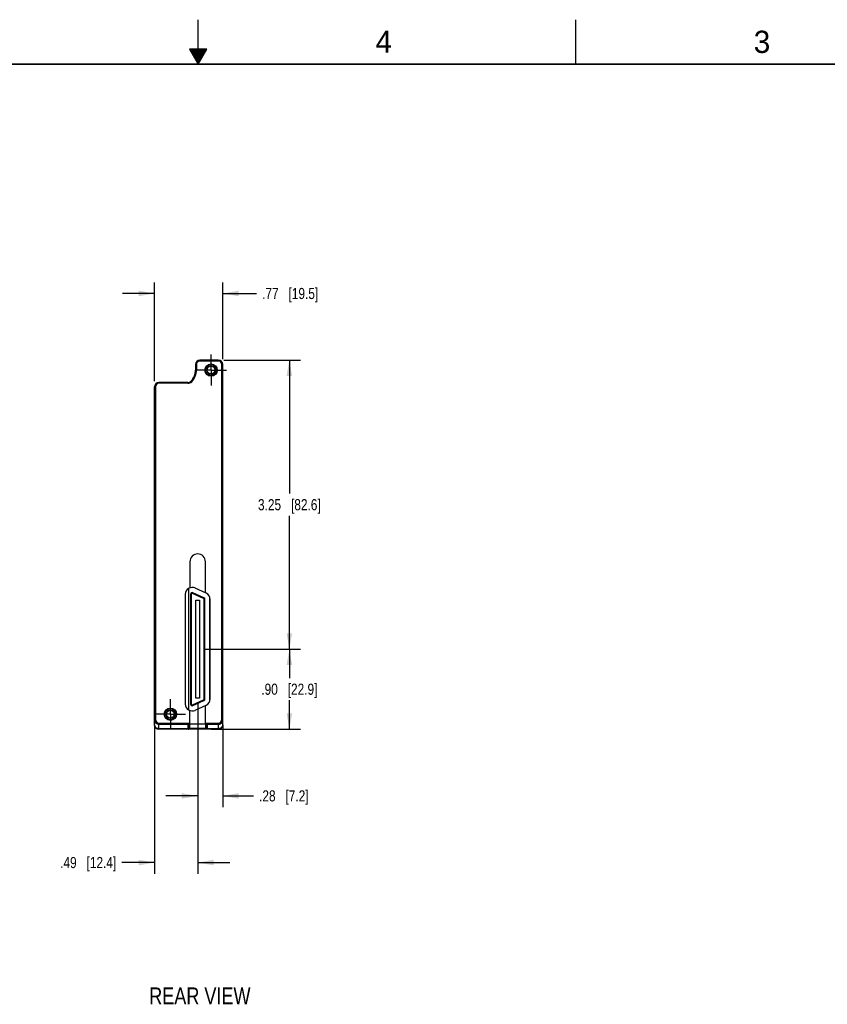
# Model space of a CAD drawing. Header units: inches. Extents: x 0 to 34, y 0 to 22.
# Tile 29 of 60: x 15 to 24.1, y 10.9 to 22. Entities that reach past the tile are written whole.
import ezdxf

# ---------------------------------------------------------------- set-up
doc = ezdxf.new("R2010")
doc.units = ezdxf.units.IN
doc.header["$LTSCALE"] = 1.87
doc.header["$MEASUREMENT"] = 0
doc.linetypes.add('CENTER', pattern=[0.6, 0.375, -0.075, 0.075, -0.075])
doc.layers.get('0').update_dxf_attribs({"linetype": 'CONTINUOUS'})
for name, color, linetype in [('02___PRT_ALL_AXES', 7, 'CONTINUOUS'), ('DETAIL', 7, 'CONTINUOUS'), ('DIMENSIONS', 7, 'CONTINUOUS')]:
    doc.layers.add(name, color=color, linetype=linetype)
doc.styles.get("Standard").update_dxf_attribs({"font": 'txt', "width": 0.8})
doc.styles.add('TEXTSTYLE_2', font='txt')
doc.dimstyles.new('DIMSTYLE_2', dxfattribs={"dimtxt": 0.125, "dimasz": 0.18, "dimexe": 0.125, "dimexo": 0.0625, "dimgap": 0.0625, "dimtad": 0, "dimtih": 1, "dimtoh": 1, "dimzin": 4, "dimdsep": 46, "dimtxsty": 'STANDARD', "dimblk": '_FILLED', "dimblk1": '_FILLED', "dimblk2": '_FILLED', "dimcen": 0.09, "dimadec": 0, "dimazin": 0, "dimtp": 0.001, "dimtm": 0.001, "dimtfac": 1, "dimtofl": 0, "dimtmove": 0, "dimatfit": 3, "dimldrblk": '_FILLED', "dimfxl": 1, "dimtolj": 1, "dimtzin": 4, "dimarcsym": 0})

# ---------------------------------------------------------------- blocks, each defined once
blk = doc.blocks.new('_FILLED')
at = {"color": 0, "linetype": 'BYBLOCK'}
blk.add_solid([(0, 0), (-1, 0.174), (-1, -0.174)], dxfattribs=at)
blk = doc.blocks.new('*D6')
at = {"layer": 'DIMENSIONS', "color": 2, "linetype": 'CONTINUOUS'}
for p, q in [((16.51, 17.932), (16.51, 19.045)), ((17.278, 18.182), (17.278, 19.045)), ((16.51, 18.92), (16.15, 18.92)), ((17.278, 18.92), (17.658, 18.92))]:
    blk.add_line(p, q, dxfattribs=at)
at = {"layer": 'DIMENSIONS', "color": 2, "linetype": 'CONTINUOUS', "xscale": 0.18, "yscale": 0.18, "zscale": 0.18}
blk.add_blockref('_FILLED', (16.51, 18.92), dxfattribs=at)
at = {"layer": 'DIMENSIONS', "color": 2, "linetype": 'CONTINUOUS', "xscale": 0.18, "yscale": 0.18, "zscale": 0.18, "rotation": 180}
blk.add_blockref('_FILLED', (17.278, 18.92), dxfattribs=at)
at = {"layer": 'DIMENSIONS', "color": 2, "linetype": 'CONTINUOUS', "insert": (17.721, 18.982), "char_height": 0.125, "width": 1.025, "attachment_point": 1, "line_spacing_factor": 0.9}
blk.add_mtext('.77{\\Ftxt.shx;\\W1.000000;\\H0.125000; }[19.5]', dxfattribs=at)
blk = doc.blocks.new('*D7')
at = {"layer": 'DIMENSIONS', "color": 2, "linetype": 'CONTINUOUS'}
for p, q in [((17.29, 18.17), (18.153, 18.17)), ((18.028, 18.17), (18.028, 16.669)), ((18.028, 14.918), (18.028, 16.419)), ((17.078, 14.918), (18.153, 14.918))]:
    blk.add_line(p, q, dxfattribs=at)
at = {"layer": 'DIMENSIONS', "color": 2, "linetype": 'CONTINUOUS', "xscale": 0.18, "yscale": 0.18, "zscale": 0.18}
for p, rotation in [((18.028, 18.17), 90), ((18.028, 14.918), 270)]:
    blk.add_blockref('_FILLED', p, dxfattribs=dict(at, rotation=rotation))
at = {"layer": 'DIMENSIONS', "color": 2, "linetype": 'CONTINUOUS', "insert": (18.028, 16.606), "char_height": 0.125, "width": 1.125, "attachment_point": 2, "line_spacing_factor": 0.9}
blk.add_mtext('3.25{\\Ftxt.shx;\\W1.000000;\\H0.125000; }[82.6]', dxfattribs=at)
blk = doc.blocks.new('*D8')
at = {"layer": 'DIMENSIONS', "color": 2, "linetype": 'CONTINUOUS'}
for p, q in [((17.078, 14.918), (18.153, 14.918)), ((18.028, 14.918), (18.028, 14.593)), ((18.028, 14.017), (18.028, 14.343)), ((17.147, 14.017), (18.153, 14.017))]:
    blk.add_line(p, q, dxfattribs=at)
at = {"layer": 'DIMENSIONS', "color": 2, "linetype": 'CONTINUOUS', "xscale": 0.18, "yscale": 0.18, "zscale": 0.18}
for p, rotation in [((18.028, 14.918), 90), ((18.028, 14.017), 270)]:
    blk.add_blockref('_FILLED', p, dxfattribs=dict(at, rotation=rotation))
at = {"layer": 'DIMENSIONS', "color": 2, "linetype": 'CONTINUOUS', "insert": (18.028, 14.53), "char_height": 0.125, "width": 1.025, "attachment_point": 2, "line_spacing_factor": 0.9}
blk.add_mtext('.90{\\Ftxt.shx;\\W1.000000;\\H0.125000; }[22.9]', dxfattribs=at)
blk = doc.blocks.new('*D13')
at = {"layer": 'DIMENSIONS', "color": 2, "linetype": 'CONTINUOUS'}
for p, q in [((16.996, 14.304), (16.996, 13.142)), ((17.278, 14.065), (17.278, 13.142)), ((16.996, 13.267), (16.636, 13.267)), ((17.278, 13.267), (17.624, 13.267))]:
    blk.add_line(p, q, dxfattribs=at)
at = {"layer": 'DIMENSIONS', "color": 2, "linetype": 'CONTINUOUS', "xscale": 0.18, "yscale": 0.18, "zscale": 0.18}
blk.add_blockref('_FILLED', (16.996, 13.267), dxfattribs=at)
at = {"layer": 'DIMENSIONS', "color": 2, "linetype": 'CONTINUOUS', "xscale": 0.18, "yscale": 0.18, "zscale": 0.18, "rotation": 180}
blk.add_blockref('_FILLED', (17.278, 13.267), dxfattribs=at)
at = {"layer": 'DIMENSIONS', "color": 2, "linetype": 'CONTINUOUS', "insert": (17.687, 13.33), "char_height": 0.125, "width": 0.925, "attachment_point": 1, "line_spacing_factor": 0.9}
blk.add_mtext('.28{\\Ftxt.shx;\\W1.000000;\\H0.125000; }[7.2]', dxfattribs=at)
blk = doc.blocks.new('*D14')
at = {"layer": 'DIMENSIONS', "color": 2, "linetype": 'CONTINUOUS'}
for p, q in [((16.996, 14.304), (16.996, 12.392)), ((16.51, 14.065), (16.51, 12.392)), ((16.51, 12.517), (16.141, 12.517)), ((16.996, 12.517), (17.356, 12.517))]:
    blk.add_line(p, q, dxfattribs=at)
at = {"layer": 'DIMENSIONS', "color": 2, "linetype": 'CONTINUOUS', "xscale": 0.18, "yscale": 0.18, "zscale": 0.18}
blk.add_blockref('_FILLED', (16.51, 12.517), dxfattribs=at)
at = {"layer": 'DIMENSIONS', "color": 2, "linetype": 'CONTINUOUS', "xscale": 0.18, "yscale": 0.18, "zscale": 0.18, "rotation": 180}
blk.add_blockref('_FILLED', (16.996, 12.517), dxfattribs=at)
at = {"layer": 'DIMENSIONS', "color": 2, "linetype": 'CONTINUOUS', "insert": (16.079, 12.58), "char_height": 0.125, "width": 1.025, "attachment_point": 3, "line_spacing_factor": 0.9}
blk.add_mtext('.49{\\Ftxt.shx;\\W1.000000;\\H0.125000; }[12.4]', dxfattribs=at)

msp = doc.modelspace()

# ---------------------------------------------------------------- linework, layer by layer
at = {"color": 2, "linetype": 'CONTINUOUS'}
for p, q in [((17, 21.5), (17, 22)), ((21.25, 22), (21.25, 21.5)), ((16.902, 21.67), (17, 21.5)), ((17.098, 21.67), (16.902, 21.67)), ((16.908, 21.66), (17.092, 21.66)), ((16.913, 21.65), (17.087, 21.65)), ((16.919, 21.64), (17.081, 21.64)), ((16.925, 21.63), (17.075, 21.63)), ((16.931, 21.62), (17.069, 21.62)), ((16.937, 21.61), (17.064, 21.61)), ((17, 21.5), (17.098, 21.67)), ((16.942, 21.6), (17.058, 21.6)), ((16.948, 21.59), (17.052, 21.59)), ((16.954, 21.58), (17.046, 21.58)), ((16.96, 21.57), (17.04, 21.57)), ((16.965, 21.56), (17.035, 21.56)), ((16.971, 21.55), (17.029, 21.55)), ((16.977, 21.54), (17.023, 21.54)), ((16.983, 21.53), (17.017, 21.53)), ((16.988, 21.52), (17.012, 21.52)), ((16.994, 21.51), (17.006, 21.51))]:
    msp.add_line(p, q, dxfattribs=at)
at = {"color": 7, "linetype": 'CONTINUOUS'}
for p, q in [((17.021, 18.16), (17.021, 18.17)), ((17.228, 18.17), (17.021, 18.17)), ((17.228, 18.16), (17.228, 18.17)), ((16.971, 18.12), (16.971, 18.058)), ((16.981, 18.12), (16.971, 18.12)), ((16.981, 18.058), (16.971, 18.058)), ((16.981, 18.12), (16.981, 18.058)), ((17.228, 18.16), (17.021, 18.16)), ((17.268, 14.127), (17.268, 18.12)), ((17.268, 18.12), (17.278, 18.12)), ((17.278, 14.067), (17.278, 18.12)), ((16.51, 14.067), (16.51, 17.869)), ((16.52, 17.869), (16.51, 17.869)), ((16.52, 17.869), (16.52, 14.127)), ((16.56, 17.909), (16.56, 17.919)), ((16.885, 17.919), (16.56, 17.919)), ((16.885, 17.909), (16.56, 17.909)), ((16.885, 17.909), (16.885, 17.919)), ((16.928, 17.928), (16.921, 17.935)), ((16.908, 15.902), (16.908, 15.61)), ((17.083, 15.552), (17.083, 15.902)), ((16.855, 15.535), (16.855, 14.301)), ((16.897, 14.232), (16.897, 15.604)), ((16.922, 15.535), (16.914, 15.535)), ((16.914, 15.535), (16.914, 14.301)), ((16.922, 15.535), (16.922, 14.301)), ((16.939, 15.546), (16.942, 15.553)), ((17.063, 15.488), (16.939, 15.546)), ((17.066, 15.495), (16.942, 15.553)), ((17.091, 15.549), (16.967, 15.606)), ((16.976, 15.469), (17.016, 15.469)), ((16.976, 14.367), (16.976, 15.469)), ((17.016, 15.469), (17.016, 14.367)), ((17.063, 15.488), (17.066, 15.495)), ((17.07, 15.477), (17.078, 15.477)), ((17.07, 14.359), (17.07, 15.477)), ((17.078, 14.359), (17.078, 15.477)), ((17.134, 14.338), (17.134, 15.498)), ((17.137, 14.359), (17.137, 15.477)), ((16.922, 14.301), (16.914, 14.301)), ((16.939, 14.29), (17.063, 14.348)), ((16.939, 14.29), (16.942, 14.283)), ((16.942, 14.283), (17.066, 14.341)), ((17.016, 14.367), (16.976, 14.367)), ((17.063, 14.348), (17.066, 14.341)), ((17.07, 14.359), (17.078, 14.359)), ((16.908, 14.077), (16.908, 14.226)), ((16.967, 14.23), (17.091, 14.287)), ((17.083, 14.077), (17.083, 14.284)), ((16.52, 14.127), (16.51, 14.127)), ((16.56, 14.087), (16.908, 14.087)), ((16.56, 14.017), (16.56, 14.087)), ((16.56, 14.077), (17.228, 14.077)), ((16.56, 14.073), (16.887, 14.073)), ((16.887, 14.019), (16.887, 14.077)), ((16.897, 14.029), (16.897, 14.077)), ((16.907, 14.017), (16.907, 14.077)), ((17.083, 14.087), (17.228, 14.087)), ((17.084, 14.077), (17.084, 14.017)), ((17.094, 14.077), (17.094, 14.029)), ((17.104, 14.077), (17.104, 14.019)), ((17.104, 14.073), (17.228, 14.073)), ((17.228, 14.087), (17.228, 14.017)), ((17.268, 14.127), (17.278, 14.127)), ((16.887, 14.022), (16.56, 14.022)), ((17.228, 14.017), (16.56, 14.017)), ((16.897, 14.029), (16.897, 14.031)), ((17.093, 14.027), (16.899, 14.027)), ((17.094, 14.027), (17.093, 14.027)), ((17.095, 14.029), (17.094, 14.031)), ((17.228, 14.022), (17.104, 14.022))]:
    msp.add_line(p, q, dxfattribs=at)
at = {"color": 7, "linetype": 'CONTINUOUS', "const_width": 0.02}
msp.add_lwpolyline([(33.5, 21.5), (0.5, 21.5)], dxfattribs=at)
at = {"color": 7, "linetype": 'CONTINUOUS'}
for centre, radius in [((17.146, 18.058), 0.069), ((17.146, 18.058), 0.049), ((17.146, 18.058), 0.044), ((16.688, 14.186), 0.069), ((16.688, 14.186), 0.049), ((16.688, 14.186), 0.044)]:
    msp.add_circle(centre, radius, dxfattribs=at)
for centre, radius, start, end in [((17.021, 18.12), 0.05, 90, 180), ((17.228, 18.12), 0.05, 0, 90), ((16.794, 18.058), 0.177, 316.0048, 360), ((16.794, 18.058), 0.188, 316.0048, 360), ((17.021, 18.12), 0.04, 90, 180), ((17.228, 18.12), 0.04, 0, 90), ((16.56, 17.869), 0.05, 90, 180), ((16.56, 17.869), 0.04, 90, 180), ((16.885, 17.969), 0.05, 270, 316.0048), ((16.885, 17.969), 0.06, 270, 316.0048), ((16.996, 15.902), 0.0875, 0, 180), ((16.934, 15.535), 0.0787, 65, 180), ((16.934, 15.535), 0.0197, 65, 180), ((16.934, 15.535), 0.0118, 65, 180), ((17.058, 15.477), 0.0787, 0, 65), ((17.058, 15.477), 0.0118, 0, 65), ((17.058, 15.477), 0.0197, 0, 65), ((16.934, 14.301), 0.0787, 180, 295), ((16.934, 14.301), 0.0197, 180, 295), ((16.934, 14.301), 0.0118, 180, 295), ((17.058, 14.359), 0.0118, 295, 360), ((17.058, 14.359), 0.0197, 295, 360), ((17.058, 14.359), 0.0787, 295, 360), ((16.56, 14.127), 0.05, 180, 270), ((16.56, 14.127), 0.04, 180, 270), ((16.56, 14.127), 0.0541, 269.3322, 269.9998), ((17.104, 14.084), 0.0109, 266.3246, 269.994), ((17.228, 14.127), 0.05, 270, 360), ((17.228, 14.127), 0.04, 270, 360), ((17.228, 14.127), 0.0541, 270.0002, 270.6678), ((16.56, 14.067), 0.05, 180, 270), ((17.228, 14.067), 0.05, 270, 360)]:
    msp.add_arc(centre, radius, start, end, dxfattribs=at)
for points, knots in [([(16.559, 14.073), (16.556, 14.073), (16.549, 14.074), (16.541, 14.076), (16.536, 14.078), (16.53, 14.082), (16.524, 14.086), (16.518, 14.093), (16.513, 14.101), (16.51, 14.11), (16.51, 14.116), (16.51, 14.119)], [0, 0, 0, 0, 0.130578, 0.260476, 0.324872, 0.388789, 0.514922, 0.638806, 0.760573, 0.880842, 1, 1, 1, 1]), ([(16.891, 14.074), (16.892, 14.074), (16.894, 14.075), (16.895, 14.077), (16.896, 14.077)], [0, 0, 0, 0, 0.507577, 1, 1, 1, 1]), ([(17.096, 14.077), (17.096, 14.077), (17.097, 14.076), (17.099, 14.074), (17.101, 14.073), (17.103, 14.073), (17.104, 14.073)], [0, 0, 0, 0, 0.242552, 0.490862, 0.743817, 1, 1, 1, 1]), ([(17.229, 14.073), (17.232, 14.073), (17.238, 14.074), (17.246, 14.076), (17.252, 14.078), (17.257, 14.082), (17.264, 14.086), (17.27, 14.093), (17.274, 14.101), (17.277, 14.11), (17.278, 14.116), (17.278, 14.119)], [0, 0, 0, 0, 0.130578, 0.260476, 0.324872, 0.388789, 0.514922, 0.638806, 0.760573, 0.880842, 1, 1, 1, 1]), ([(16.56, 14.022), (16.556, 14.022), (16.55, 14.022), (16.542, 14.025), (16.536, 14.027), (16.53, 14.03), (16.524, 14.035), (16.518, 14.042), (16.513, 14.05), (16.51, 14.058), (16.51, 14.064), (16.51, 14.067)], [0, 0, 0, 0, 0.130518, 0.260444, 0.324862, 0.3888, 0.514968, 0.638875, 0.760637, 0.88088, 1, 1, 1, 1]), ([(16.897, 14.029), (16.897, 14.027), (16.897, 14.025), (16.895, 14.022), (16.891, 14.02), (16.889, 14.019), (16.887, 14.019)], [0, 0, 0, 0, 0.246267, 0.494736, 0.746288, 1, 1, 1, 1]), ([(16.887, 14.022), (16.889, 14.022), (16.891, 14.022), (16.893, 14.023), (16.895, 14.025), (16.896, 14.026), (16.897, 14.027), (16.897, 14.028), (16.897, 14.029)], [0, 0, 0, 0, 0.25809, 0.511956, 0.636521, 0.759213, 0.880246, 1, 1, 1, 1]), ([(16.89, 14.017), (16.89, 14.017), (16.889, 14.017), (16.889, 14.018), (16.888, 14.018), (16.888, 14.018), (16.888, 14.018), (16.887, 14.019), (16.887, 14.019)], [0, 0, 0, 0, 0.338133, 0.474206, 0.59174, 0.695733, 0.793426, 1, 1, 1, 1]), ([(16.89, 14.017), (16.891, 14.017), (16.893, 14.018), (16.895, 14.019), (16.896, 14.02), (16.897, 14.022), (16.898, 14.024), (16.899, 14.025), (16.899, 14.027), (16.899, 14.027)], [0, 0, 0, 0, 0.232193, 0.352702, 0.476268, 0.603333, 0.733896, 0.86684, 1, 1, 1, 1]), ([(16.899, 14.027), (16.898, 14.027), (16.898, 14.028), (16.898, 14.028), (16.897, 14.029), (16.897, 14.029)], [0, 0, 0, 0, 0.508168, 0.733225, 1, 1, 1, 1]), ([(17.102, 14.017), (17.101, 14.017), (17.099, 14.018), (17.097, 14.019), (17.095, 14.02), (17.094, 14.022), (17.094, 14.024), (17.093, 14.025), (17.093, 14.027), (17.093, 14.027)], [0, 0, 0, 0, 0.232199, 0.352709, 0.476274, 0.603338, 0.733899, 0.866841, 1, 1, 1, 1]), ([(17.104, 14.019), (17.103, 14.019), (17.1, 14.02), (17.097, 14.022), (17.095, 14.025), (17.094, 14.027), (17.094, 14.029)], [0, 0, 0, 0, 0.253714, 0.505269, 0.753737, 1, 1, 1, 1]), ([(17.094, 14.029), (17.094, 14.029), (17.094, 14.028), (17.094, 14.028), (17.094, 14.028), (17.094, 14.028), (17.094, 14.027)], [0, 0, 0, 0, 0.282869, 0.525591, 0.752569, 1, 1, 1, 1]), ([(17.104, 14.022), (17.103, 14.022), (17.101, 14.022), (17.099, 14.023), (17.097, 14.025), (17.096, 14.026), (17.095, 14.027), (17.095, 14.028), (17.095, 14.029)], [0, 0, 0, 0, 0.258074, 0.511939, 0.636508, 0.759205, 0.880242, 1, 1, 1, 1]), ([(17.104, 14.019), (17.104, 14.019), (17.104, 14.018), (17.104, 14.018), (17.104, 14.018), (17.103, 14.018), (17.103, 14.017), (17.102, 14.017), (17.102, 14.017)], [0, 0, 0, 0, 0.206961, 0.304554, 0.408313, 0.525413, 0.661084, 1, 1, 1, 1]), ([(17.278, 14.067), (17.278, 14.064), (17.277, 14.058), (17.274, 14.05), (17.27, 14.042), (17.263, 14.035), (17.257, 14.03), (17.252, 14.027), (17.246, 14.025), (17.238, 14.022), (17.231, 14.022), (17.228, 14.022)], [0, 0, 0, 0, 0.11912, 0.239363, 0.361125, 0.485032, 0.6112, 0.675138, 0.739557, 0.869482, 1, 1, 1, 1])]:
    msp.add_open_spline(points, degree=3, knots=knots, dxfattribs=at)
msp.add_open_spline([(16.887, 14.073), (16.889, 14.073), (16.89, 14.073), (16.891, 14.074)], degree=3, dxfattribs=at)
at = {"layer": '02___PRT_ALL_AXES', "color": 7, "linetype": 'CENTER'}
for p, q in [((17.146, 18.058), (17.146, 18.232)), ((17.146, 18.058), (16.972, 18.058)), ((17.146, 18.058), (17.146, 17.884)), ((17.146, 18.058), (17.32, 18.058)), ((16.688, 14.186), (16.688, 14.355)), ((16.688, 14.186), (16.519, 14.186)), ((16.688, 14.186), (16.857, 14.186)), ((16.688, 14.186), (16.688, 14.017))]:
    msp.add_line(p, q, dxfattribs=at)
at = {"layer": '02___PRT_ALL_AXES', "color": 7, "linetype": 'CONTINUOUS'}
for centre in [(17.146, 18.058), (16.688, 14.186)]:
    msp.add_circle(centre, 0.064, dxfattribs=at)

# ---------------------------------------------------------------- texts
at = {"color": 2, "linetype": 'CONTINUOUS', "char_height": 0.25, "width": 0.25, "attachment_point": 1, "line_spacing_factor": 0.9, "style": 'TEXTSTYLE_2'}
for s, insert in [('4', (18.998, 21.878)), ('3', (23.257, 21.876))]:
    msp.add_mtext(s, dxfattribs=dict(at, insert=insert))
at = {"layer": 'DETAIL', "color": 2, "linetype": 'CONTINUOUS', "insert": (16.45, 11.112), "char_height": 0.19, "width": 1.368, "attachment_point": 1, "line_spacing_factor": 0.9}
msp.add_mtext('REAR VIEW', dxfattribs=at)

# ---------------------------------------------------------------- dimensions: what is measured, and where the dimension line sits
at = {"layer": 'DIMENSIONS', "color": 2, "linetype": 'CONTINUOUS'}
dim = msp.add_linear_dim(base=(17.278, 18.92), p1=(16.51, 17.869), p2=(17.278, 18.12), dimstyle='DIMSTYLE_2', dxfattribs=at)
dim.commit()
dim.dimension.update_dxf_attribs({"geometry": '*D6', "text_midpoint": (18.233, 18.92), "dimtype": 160})
for base, p1, p2, angle, picture, middle in [((18.028, 14.918), (17.228, 18.17), (17.016, 14.918), 270, '*D7', (18.028, 16.544)), ((18.028, 14.918), (17.084, 14.017), (17.016, 14.918), 90, '*D8', (18.028, 14.468)), ((16.51, 12.517), (16.996, 14.367), (16.51, 14.127), 180, '*D14', (15.566, 12.517)), ((16.996, 13.267), (17.278, 14.127), (16.996, 14.367), 180, '*D13', (18.149, 13.267))]:
    dim = msp.add_linear_dim(base=base, p1=p1, p2=p2, angle=angle, dimstyle='DIMSTYLE_2', dxfattribs=at)
    dim.commit()
    dim.dimension.update_dxf_attribs({"geometry": picture, "text_midpoint": middle, "dimtype": 160})

doc.saveas('drawing.dxf')
